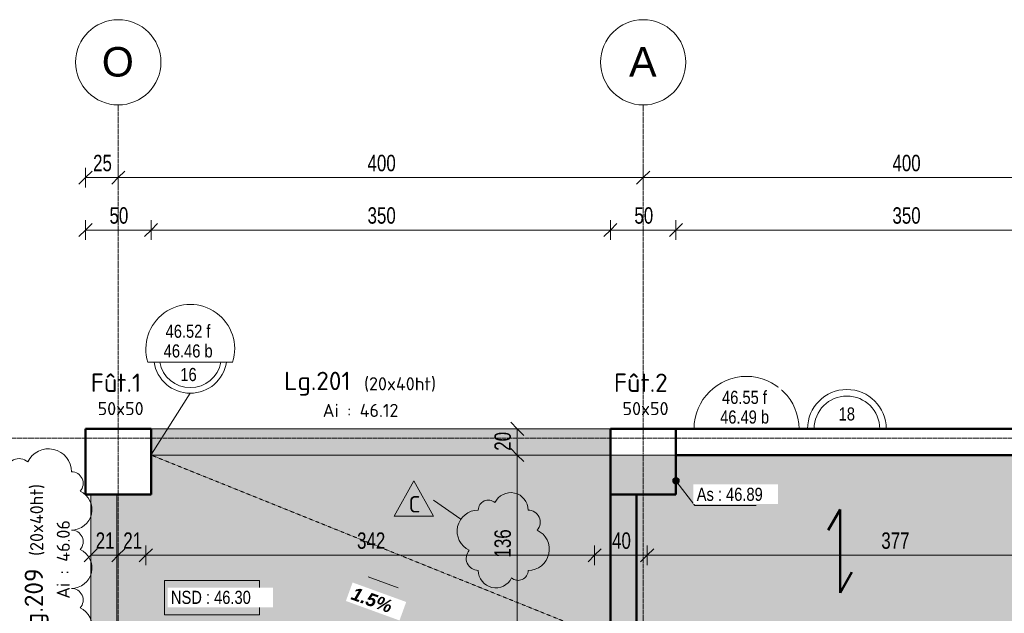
# Model space of a CAD drawing. Header units: millimetres. Extents: x 8507 to 240958, y -8745 to 78383.
# Tile 7 of 71: x 50422 to 57926, y 61993 to 66521. Entities that reach past the tile are written whole.
import ezdxf

# ---------------------------------------------------------------- set-up
doc = ezdxf.new("R2010")
doc.units = ezdxf.units.MM
doc.linetypes.add('Ligne de quadrillage', pattern=[22.225, 12.7, -3.175, 3.175, -3.175])
doc.linetypes.add('tiret perso', pattern=[2.6, 1.3, -1.3])
for name, color, linetype, lineweight in [('A-ANNO-DIMS', 211, 'Continuous', 9), ('A-ANNO-DIMS-50', 211, 'Continuous', 9), ('A-ANNO-NOTE', 131, 'Continuous', 9), ('A-DETL', 90, 'Continuous', 5), ('A-DETL-THIN', 151, 'Continuous', 5), ('A-DETL-WIDE', 214, 'Continuous', 50), ('A-FLOR', 192, 'Continuous', 5), ('A-FLOR-IDEN', 11, 'Continuous', 9), ('A-WALL', 113, 'Continuous', 9), ('G-ANNO-DIMS', 111, 'Continuous', 9), ('G-ANNO-REVC', 71, 'Continuous', 9), ('G-ANNO-REVC-IDEN', 71, 'Continuous', 9), ('G-ANNO-TEXT', 231, 'Continuous', 9), ('S-BEAM', 12, 'Continuous', 5), ('S-BEAM-IDEN', 2, 'Continuous', 9), ('S-COLS', 52, 'Continuous', 5), ('S-COLS-IDEN', 171, 'Continuous', 9), ('S-GRID', 1, 'Continuous', 9), ('S-GRID-IDEN', 1, 'Continuous', 9)]:
    doc.layers.add(name, color=color, linetype=linetype, lineweight=lineweight)
doc.styles.add('Arial', font='arial.ttf', dxfattribs={"height": 225})
doc.styles.add('Arial Narrow_4', font='ARIALN.TTF', dxfattribs={"width": 0.9, "height": 125})
doc.styles.add('Arial_1', font='arial.ttf', dxfattribs={"width": 0.8, "height": 100})
doc.styles.add('Arial_B_I_1', font='arialbi.ttf', dxfattribs={"height": 100})
doc.styles.add('ISOCPEUR', font='isocpeur.ttf', dxfattribs={"height": 100})
doc.styles.add('ISOCPEUR_1', font='isocpeur.ttf', dxfattribs={"height": 125})
doc.styles.add('ISOCPEUR_B', font='txt', dxfattribs={"height": 140})
doc.dimstyles.new('AB6_1_50_-_GB', dxfattribs={"dimscale": 304.8, "dimtxt": 127.928872, "dimasz": 0.328084, "dimexe": 0.246063, "dimexo": 0.0625, "dimgap": 0.04101, "dimtad": 1, "dimdec": 0, "dimlfac": 0.1, "dimdsep": 46, "dimtxsty": 'Arial Narrow_4', "dimblk1": 'OBLIQUE', "dimblk2": 'OBLIQUE', "dimsah": 1, "dimcen": 0.09, "dimazin": 0, "dimtfac": 1, "dimtdec": 4, "dimtix": 1, "dimtmove": 0, "dimatfit": 3, "dimfxl": 0.246063, "dimfxlon": 1, "dimtvp": 1, "dimtolj": 1, "dimtzin": 0, "dimarcsym": 2})
pattern_1 = [(0, (64631.8, -542.27), (0, 101.6), [3.353, -98.247]), (0, (64682.6, -491.47), (0, 101.6), [3.353, -98.247])]

# ---------------------------------------------------------------- blocks, each defined once
blk = doc.blocks.new('Quadrillage - M_Extrémité de la ligne de quadrillage - Cercle-11575-R-1 variante')
at = {"layer": 'S-GRID-IDEN'}
blk.add_circle((0, 0), 6.5, dxfattribs=at)
blk = doc.blocks.new('DIMBLOCK22-R-1 variante')
at = {"layer": 'A-ANNO-DIMS-50'}
for p, q in [((55203.7, 62436.3), (55203.7, 62511.3)), ((58973.7, 62436.3), (58973.7, 62511.3)), ((58973.7, 62436.3), (55203.7, 62436.3)), ((55203.7, 62436.3), (55203.7, 62361.3)), ((58973.7, 62436.3), (58973.7, 62361.3))]:
    blk.add_line(p, q, dxfattribs=at)
at = {"layer": 'A-ANNO-DIMS-50', "lineweight": 18}
for p, q in [((55203.7, 62436.3), (55153.7, 62386.3)), ((55203.7, 62436.3), (55253.7, 62486.3)), ((58973.7, 62436.3), (58923.7, 62386.3)), ((58973.7, 62436.3), (59023.7, 62486.3))]:
    blk.add_line(p, q, dxfattribs=at)
at = {"layer": 'A-ANNO-DIMS-50', "color": 0, "insert": (56988.1, 62610.4), "char_height": 125, "width": 241.237, "attachment_point": 1, "line_spacing_factor": 0.974696, "style": 'Arial Narrow_4'}
blk.add_mtext('377', dxfattribs=at)
blk = doc.blocks.new('_Oblique')
at = {"color": 0, "linetype": 'ByBlock', "lineweight": -2}
blk.add_line((-0.5, -0.5), (0.5, 0.5), dxfattribs=at)
blk = doc.blocks.new('DIMBLOCK23-R-1 variante')
at = {"layer": 'A-ANNO-DIMS-50'}
for p, q in [((54803.7, 62436.3), (54803.7, 62511.3)), ((55203.7, 62436.3), (55203.7, 62511.3)), ((55203.7, 62436.3), (54803.7, 62436.3)), ((54803.7, 62436.3), (54803.7, 62361.3)), ((55203.7, 62436.3), (55203.7, 62361.3))]:
    blk.add_line(p, q, dxfattribs=at)
at = {"layer": 'A-ANNO-DIMS-50', "lineweight": 18}
for p, q in [((54803.7, 62436.3), (54753.7, 62386.3)), ((54803.7, 62436.3), (54853.7, 62486.3)), ((55203.7, 62436.3), (55153.7, 62386.3)), ((55203.7, 62436.3), (55253.7, 62486.3))]:
    blk.add_line(p, q, dxfattribs=at)
at = {"layer": 'A-ANNO-DIMS-50', "color": 0, "insert": (54936.6, 62610.4), "char_height": 125, "width": 160.825, "attachment_point": 1, "line_spacing_factor": 0.974696, "style": 'Arial Narrow_4'}
blk.add_mtext('40', dxfattribs=at)
blk = doc.blocks.new('DIMBLOCK24-R-1 variante')
at = {"layer": 'A-ANNO-DIMS-50'}
for p, q in [((51383.7, 62436.3), (51383.7, 62511.3)), ((54803.7, 62436.3), (54803.7, 62511.3)), ((54803.7, 62436.3), (51383.7, 62436.3)), ((51383.7, 62436.3), (51383.7, 62361.3)), ((54803.7, 62436.3), (54803.7, 62361.3))]:
    blk.add_line(p, q, dxfattribs=at)
at = {"layer": 'A-ANNO-DIMS-50', "lineweight": 18}
for p, q in [((51383.7, 62436.3), (51333.7, 62386.3)), ((51383.7, 62436.3), (51433.7, 62486.3)), ((54803.7, 62436.3), (54753.7, 62386.3)), ((54803.7, 62436.3), (54853.7, 62486.3))]:
    blk.add_line(p, q, dxfattribs=at)
at = {"layer": 'A-ANNO-DIMS-50', "color": 0, "insert": (52993.1, 62610.4), "char_height": 125, "width": 241.237, "attachment_point": 1, "line_spacing_factor": 0.974696, "style": 'Arial Narrow_4'}
blk.add_mtext('342', dxfattribs=at)
blk = doc.blocks.new('DIMBLOCK25-R-1 variante')
at = {"layer": 'A-ANNO-DIMS-50'}
for p, q in [((51173.7, 62436.3), (51173.7, 62511.3)), ((51383.7, 62436.3), (51383.7, 62511.3)), ((51383.7, 62436.3), (51173.7, 62436.3)), ((51173.7, 62436.3), (51173.7, 62361.3)), ((51383.7, 62436.3), (51383.7, 62361.3))]:
    blk.add_line(p, q, dxfattribs=at)
at = {"layer": 'A-ANNO-DIMS-50', "lineweight": 18}
for p, q in [((51173.7, 62436.3), (51123.7, 62386.3)), ((51173.7, 62436.3), (51223.7, 62486.3)), ((51383.7, 62436.3), (51333.7, 62386.3)), ((51383.7, 62436.3), (51433.7, 62486.3))]:
    blk.add_line(p, q, dxfattribs=at)
at = {"layer": 'A-ANNO-DIMS-50', "color": 0, "insert": (51211.6, 62610.4), "char_height": 125, "width": 160.825, "attachment_point": 1, "line_spacing_factor": 0.974696, "style": 'Arial Narrow_4'}
blk.add_mtext('21', dxfattribs=at)
blk = doc.blocks.new('DIMBLOCK26-R-1 variante')
at = {"layer": 'A-ANNO-DIMS-50'}
for p, q in [((50963.7, 62436.3), (50963.7, 62511.3)), ((51173.7, 62436.3), (51173.7, 62511.3)), ((51173.7, 62436.3), (50963.7, 62436.3)), ((50963.7, 62436.3), (50963.7, 62361.3)), ((51173.7, 62436.3), (51173.7, 62361.3))]:
    blk.add_line(p, q, dxfattribs=at)
at = {"layer": 'A-ANNO-DIMS-50', "lineweight": 18}
for p, q in [((50963.7, 62436.3), (50913.7, 62386.3)), ((50963.7, 62436.3), (51013.7, 62486.3)), ((51173.7, 62436.3), (51123.7, 62386.3)), ((51173.7, 62436.3), (51223.7, 62486.3))]:
    blk.add_line(p, q, dxfattribs=at)
at = {"layer": 'A-ANNO-DIMS-50', "color": 0, "insert": (51001.6, 62610.4), "char_height": 125, "width": 160.825, "attachment_point": 1, "line_spacing_factor": 0.974696, "style": 'Arial Narrow_4'}
blk.add_mtext('21', dxfattribs=at)
blk = doc.blocks.new('DIMBLOCK138-R-1 variante')
at = {"layer": 'A-ANNO-DIMS-50'}
for p, q in [((54214.1, 63200.2), (54139.1, 63200.2)), ((54214.1, 61838.6), (54214.1, 63200.2)), ((54214.1, 63200.2), (54289.1, 63200.2)), ((54214.1, 61838.6), (54139.1, 61838.6)), ((54214.1, 61838.6), (54289.1, 61838.6))]:
    blk.add_line(p, q, dxfattribs=at)
at = {"layer": 'A-ANNO-DIMS-50', "lineweight": 18}
for p, q in [((54214.1, 63200.2), (54164.1, 63250.2)), ((54214.1, 63200.2), (54264.1, 63150.2)), ((54214.1, 61838.6), (54164.1, 61888.6)), ((54214.1, 61838.6), (54264.1, 61788.6))]:
    blk.add_line(p, q, dxfattribs=at)
at = {"layer": 'A-ANNO-DIMS-50', "color": 0, "insert": (54040, 62418.9), "char_height": 125, "width": 241.237, "attachment_point": 1, "rotation": 90, "line_spacing_factor": 0.974696, "style": 'Arial Narrow_4'}
blk.add_mtext('136', dxfattribs=at)
blk = doc.blocks.new('DIMBLOCK139-R-1 variante')
at = {"layer": 'A-ANNO-DIMS-50', "lineweight": 18}
for p, q in [((54214.1, 63400.2), (54164.1, 63450.2)), ((54214.1, 63400.2), (54264.1, 63350.2)), ((54214.1, 63200.2), (54164.1, 63250.2)), ((54214.1, 63200.2), (54264.1, 63150.2))]:
    blk.add_line(p, q, dxfattribs=at)
at = {"layer": 'A-ANNO-DIMS-50'}
for p, q in [((54214.1, 63400.2), (54139.1, 63400.2)), ((54214.1, 63200.2), (54214.1, 63400.2)), ((54214.1, 63400.2), (54289.1, 63400.2)), ((54214.1, 63200.2), (54139.1, 63200.2)), ((54214.1, 63200.2), (54289.1, 63200.2))]:
    blk.add_line(p, q, dxfattribs=at)
at = {"layer": 'A-ANNO-DIMS-50', "color": 0, "insert": (54040, 63233.2), "char_height": 125, "width": 160.825, "attachment_point": 1, "rotation": 90, "line_spacing_factor": 0.974696, "style": 'Arial Narrow_4'}
blk.add_mtext('20', dxfattribs=at)
blk = doc.blocks.new('DIMBLOCK173-R-1 variante')
at = {"layer": 'A-ANNO-DIMS-50'}
for p, q in [((50923.7, 65315.9), (50923.7, 65390.9)), ((51173.7, 65315.9), (51173.7, 65390.9)), ((50923.7, 65315.9), (51173.7, 65315.9)), ((50923.7, 65315.9), (50923.7, 65240.9)), ((51173.7, 65315.9), (51173.7, 65240.9))]:
    blk.add_line(p, q, dxfattribs=at)
at = {"layer": 'A-ANNO-DIMS-50', "lineweight": 18}
for p, q in [((50923.7, 65315.9), (50973.7, 65365.9)), ((51173.7, 65315.9), (51223.7, 65365.9)), ((50923.7, 65315.9), (50873.7, 65265.9)), ((51173.7, 65315.9), (51123.7, 65265.9))]:
    blk.add_line(p, q, dxfattribs=at)
at = {"layer": 'A-ANNO-DIMS-50', "color": 0, "insert": (50981.6, 65490), "char_height": 125, "width": 160.825, "attachment_point": 1, "line_spacing_factor": 0.974696, "style": 'Arial Narrow_4'}
blk.add_mtext('25', dxfattribs=at)
blk = doc.blocks.new('DIMBLOCK174-R-1 variante')
at = {"layer": 'A-ANNO-DIMS-50'}
for p, q in [((51173.7, 65315.9), (51173.7, 65390.9)), ((55173.7, 65315.9), (55173.7, 65390.9)), ((51173.7, 65315.9), (55173.7, 65315.9)), ((51173.7, 65315.9), (51173.7, 65240.9)), ((55173.7, 65315.9), (55173.7, 65240.9))]:
    blk.add_line(p, q, dxfattribs=at)
at = {"layer": 'A-ANNO-DIMS-50', "lineweight": 18}
for p, q in [((51173.7, 65315.9), (51223.7, 65365.9)), ((55173.7, 65315.9), (55223.7, 65365.9)), ((51173.7, 65315.9), (51123.7, 65265.9)), ((55173.7, 65315.9), (55123.7, 65265.9))]:
    blk.add_line(p, q, dxfattribs=at)
at = {"layer": 'A-ANNO-DIMS-50', "color": 0, "insert": (53073.1, 65490), "char_height": 125, "width": 241.237, "attachment_point": 1, "line_spacing_factor": 0.974696, "style": 'Arial Narrow_4'}
blk.add_mtext('400', dxfattribs=at)
blk = doc.blocks.new('DIMBLOCK175-R-1 variante')
at = {"layer": 'A-ANNO-DIMS-50'}
for p, q in [((55173.7, 65315.9), (55173.7, 65390.9)), ((59173.7, 65315.9), (59173.7, 65390.9)), ((55173.7, 65315.9), (59173.7, 65315.9)), ((55173.7, 65315.9), (55173.7, 65240.9)), ((59173.7, 65315.9), (59173.7, 65240.9))]:
    blk.add_line(p, q, dxfattribs=at)
at = {"layer": 'A-ANNO-DIMS-50', "lineweight": 18}
for p, q in [((55173.7, 65315.9), (55223.7, 65365.9)), ((59173.7, 65315.9), (59223.7, 65365.9)), ((55173.7, 65315.9), (55123.7, 65265.9)), ((59173.7, 65315.9), (59123.7, 65265.9))]:
    blk.add_line(p, q, dxfattribs=at)
at = {"layer": 'A-ANNO-DIMS-50', "color": 0, "insert": (57073.1, 65490), "char_height": 125, "width": 241.237, "attachment_point": 1, "line_spacing_factor": 0.974696, "style": 'Arial Narrow_4'}
blk.add_mtext('400', dxfattribs=at)
blk = doc.blocks.new('DIMBLOCK187-R-1 variante')
at = {"layer": 'A-ANNO-DIMS-50'}
for p, q in [((50923.7, 64915.9), (50923.7, 64990.9)), ((51423.7, 64915.9), (51423.7, 64990.9)), ((50923.7, 64915.9), (51423.7, 64915.9)), ((50923.7, 64915.9), (50923.7, 64840.9)), ((51423.7, 64915.9), (51423.7, 64840.9))]:
    blk.add_line(p, q, dxfattribs=at)
at = {"layer": 'A-ANNO-DIMS-50', "lineweight": 18}
for p, q in [((50923.7, 64915.9), (50873.7, 64865.9)), ((50923.7, 64915.9), (50973.7, 64965.9)), ((51423.7, 64915.9), (51373.7, 64865.9)), ((51423.7, 64915.9), (51473.7, 64965.9))]:
    blk.add_line(p, q, dxfattribs=at)
at = {"layer": 'A-ANNO-DIMS-50', "color": 0, "insert": (51106.6, 65090), "char_height": 125, "width": 160.825, "attachment_point": 1, "line_spacing_factor": 0.974696, "style": 'Arial Narrow_4'}
blk.add_mtext('50', dxfattribs=at)
blk = doc.blocks.new('DIMBLOCK188-R-1 variante')
at = {"layer": 'A-ANNO-DIMS-50'}
for p, q in [((51423.7, 64915.9), (51423.7, 64990.9)), ((54923.7, 64915.9), (54923.7, 64990.9)), ((51423.7, 64915.9), (54923.7, 64915.9)), ((51423.7, 64915.9), (51423.7, 64840.9)), ((54923.7, 64915.9), (54923.7, 64840.9))]:
    blk.add_line(p, q, dxfattribs=at)
at = {"layer": 'A-ANNO-DIMS-50', "lineweight": 18}
for p, q in [((51423.7, 64915.9), (51373.7, 64865.9)), ((51423.7, 64915.9), (51473.7, 64965.9)), ((54923.7, 64915.9), (54873.7, 64865.9)), ((54923.7, 64915.9), (54973.7, 64965.9))]:
    blk.add_line(p, q, dxfattribs=at)
at = {"layer": 'A-ANNO-DIMS-50', "color": 0, "insert": (53073.1, 65090), "char_height": 125, "width": 241.237, "attachment_point": 1, "line_spacing_factor": 0.974696, "style": 'Arial Narrow_4'}
blk.add_mtext('350', dxfattribs=at)
blk = doc.blocks.new('DIMBLOCK189-R-1 variante')
at = {"layer": 'A-ANNO-DIMS-50'}
for p, q in [((54923.7, 64915.9), (54923.7, 64990.9)), ((55423.7, 64915.9), (55423.7, 64990.9)), ((54923.7, 64915.9), (55423.7, 64915.9)), ((54923.7, 64915.9), (54923.7, 64840.9)), ((55423.7, 64915.9), (55423.7, 64840.9))]:
    blk.add_line(p, q, dxfattribs=at)
at = {"layer": 'A-ANNO-DIMS-50', "lineweight": 18}
for p, q in [((54923.7, 64915.9), (54873.7, 64865.9)), ((54923.7, 64915.9), (54973.7, 64965.9)), ((55423.7, 64915.9), (55373.7, 64865.9)), ((55423.7, 64915.9), (55473.7, 64965.9))]:
    blk.add_line(p, q, dxfattribs=at)
at = {"layer": 'A-ANNO-DIMS-50', "color": 0, "insert": (55106.6, 65090), "char_height": 125, "width": 160.825, "attachment_point": 1, "line_spacing_factor": 0.974696, "style": 'Arial Narrow_4'}
blk.add_mtext('50', dxfattribs=at)
blk = doc.blocks.new('DIMBLOCK190-R-1 variante')
at = {"layer": 'A-ANNO-DIMS-50'}
for p, q in [((55423.7, 64915.9), (55423.7, 64990.9)), ((58923.7, 64915.9), (58923.7, 64990.9)), ((55423.7, 64915.9), (58923.7, 64915.9)), ((55423.7, 64915.9), (55423.7, 64840.9)), ((58923.7, 64915.9), (58923.7, 64840.9))]:
    blk.add_line(p, q, dxfattribs=at)
at = {"layer": 'A-ANNO-DIMS-50', "lineweight": 18}
for p, q in [((55423.7, 64915.9), (55373.7, 64865.9)), ((55423.7, 64915.9), (55473.7, 64965.9)), ((58923.7, 64915.9), (58873.7, 64865.9)), ((58923.7, 64915.9), (58973.7, 64965.9))]:
    blk.add_line(p, q, dxfattribs=at)
at = {"layer": 'A-ANNO-DIMS-50', "color": 0, "insert": (57073.1, 65090), "char_height": 125, "width": 241.237, "attachment_point": 1, "line_spacing_factor": 0.974696, "style": 'Arial Narrow_4'}
blk.add_mtext('350', dxfattribs=at)
blk = doc.blocks.new('niveau aménag dalle2 - niveau aménag dalle 2-3181993-R-1 variante')
at = {"layer": 'A-ANNO-NOTE'}
blk.add_hatch(color=256, dxfattribs=at).paths.add_polyline_path([(-4.47, -4.15), (-8.21, -3.15), (-4.47, -2.15), (-6.36, -3.15)])
blk.add_line((-6.36, -3.15), (-1.51, -3.15), dxfattribs=at)
blk = doc.blocks.new('G_Dalle Niveau_Ep_videi - G_Dalle Niveau_Ep-1916617-R-1 variante')
at = {"layer": 'A-FLOR-IDEN'}
blk.add_line((-6.46, 0), (6.46, 0), dxfattribs=at)
for centre, radius, start, end in [((0, 2.03), 6.77, 342.5424, 197.4576), ((0, 0.85), 5.59, 188.7147, 351.2853), ((0, 0.85), 4.74, 190.2866, 349.7134)]:
    blk.add_arc(centre, radius, start, end, dxfattribs=at)
blk = doc.blocks.new('G_Dalle Epaisseur manuelle commentaire - G_Dalle Epaisseur manuelle commentaire-1862508-R-1 variante')
at = {"layer": 'A-FLOR-IDEN'}
blk.add_line((-6, 0), (6, 0), dxfattribs=at)
for radius in [6, 5]:
    blk.add_arc((0, 0), radius, 360, 180, dxfattribs=at)
blk = doc.blocks.new('Family - ___-3289158-R-1 variante')
at = {"layer": 'G-ANNO-REVC'}
for centre, radius, start, end in [((-10623.5, 63215.5), 133, 357.88638, 152.67761), ((-10794.4, 63221.8), 76, 46.07606, 177.88638), ((-10876.3, 63063.7), 161, 87.88638, 242.67761), ((-10494, 63118.7), 92, 316.07606, 87.88638), ((-10501.7, 62911.8), 161, 267.88638, 62.67761), ((-10883.9, 62856.9), 92, 136.07606, 267.88638), ((-10754.4, 62760), 133, 177.88638, 332.67761), ((-10583.5, 62753.7), 76, 226.07606, 357.88638)]:
    blk.add_arc(centre, radius, start, end, dxfattribs=at)
blk = doc.blocks.new('M_Etiquette de révision - M_Etiquette de révision-2978296-R-1 variante')
at = {"layer": 'G-ANNO-REVC-IDEN'}
for p, q in [((-3.1, -1.98), (-0.1, 3.43)), ((-0.1, 3.43), (2.9, -1.98)), ((2.9, -1.98), (-3.1, -1.98))]:
    blk.add_line(p, q, dxfattribs=at)
blk = doc.blocks.new('Family - ___-3289205-R-1 variante')
at = {"layer": 'G-ANNO-REVC'}
for centre, radius, start, end in [((-14132.5, 63637.5), 175, 357.88638, 152.67761), ((-14357.4, 63645.8), 100, 46.07606, 177.88638), ((-14463, 63493.9), 155.7, 87.88638, 242.67761), ((-13960.9, 63542.1), 89, 316.07606, 87.88638), ((-13968.3, 63342.1), 155.7, 267.88638, 62.67761), ((-14470.4, 63293.9), 89, 136.07606, 267.88638), ((-14479.4, 63049.4), 155.7, 87.88638, 242.67761), ((-13977.3, 63097.6), 89, 316.07606, 87.88638), ((-13984.7, 62897.6), 155.7, 267.88638, 62.67761), ((-14486.8, 62849.4), 89, 136.07606, 267.88638), ((-14495.8, 62604.9), 155.7, 87.88638, 242.67761), ((-13993.7, 62653.1), 89, 316.07606, 87.88638), ((-14001.1, 62453.1), 155.7, 267.88638, 62.67761), ((-14503.2, 62404.9), 89, 136.07606, 267.88638), ((-14331.6, 62309.5), 175, 177.88638, 332.67761), ((-14106.8, 62301.2), 100, 226.07606, 357.88638)]:
    blk.add_arc(centre, radius, start, end, dxfattribs=at)

msp = doc.modelspace()

# ---------------------------------------------------------------- hatches: boundary and pattern name
at = {"layer": 'A-FLOR'}
h = msp.add_hatch(dxfattribs=at)
h.set_pattern_fill('FP_25', color=8, style=0, pattern_type=2)
h.set_pattern_definition(pattern_1)
h.paths.add_polyline_path([(54647.02, 53585.4), (54803.65, 53585.4), (54803.65, 57030.89), (52148.65, 57030.89), (52148.65, 53835.4), (52198.65, 53835.4), (52198.65, 53585.4), (54097.51, 53585.4)])
h.paths.add_polyline_path([(51930.76, 57230.89), (54803.65, 57230.89), (54803.65, 61638.56), (51373.65, 61638.56), (51373.65, 61838.56), (54803.65, 61838.56), (54803.65, 61888.56), (54923.65, 61888.56), (54923.65, 63200.23), (51423.65, 63200.23), (51423.65, 62900.23), (51163.65, 62900.23), (51163.65, 57330.89), (51383.65, 57330.89), (51383.65, 57230.89)])
h = msp.add_hatch(dxfattribs=at)
h.set_pattern_fill('FP_18', color=8, style=0, pattern_type=2)
h.set_pattern_definition(pattern_1)
h.paths.add_polyline_path([(62973.65, 61838.56), (62973.65, 63200.23), (59423.65, 63200.23), (59423.65, 62900.23), (58923.65, 62900.23), (58923.65, 63200.23), (54923.65, 63200.23), (54923.65, 61888.56), (55203.65, 61888.56), (55203.65, 61838.56), (61240.5, 61838.56)])
at = {"layer": 'G-ANNO-DIMS'}
h = msp.add_hatch(color=256, dxfattribs=at)
edge = h.paths.add_edge_path()
edge.add_arc((55423.65, 63004.74), 25, 0, 360)
at = {"layer": 'S-BEAM'}
for points in [[(54923.65, 63200.23), (54923.65, 63400.23), (51423.65, 63400.23), (51423.65, 63200.23), (54097.51, 63200.23)], [(50963.65, 61888.56), (51163.65, 61888.56), (51163.65, 62900.23), (50963.65, 62900.23)]]:
    msp.add_hatch(color=254, dxfattribs=at).paths.add_polyline_path(points)

# ---------------------------------------------------------------- linework, layer by layer
at = {"layer": 'A-DETL', "linetype": 'tiret perso'}
msp.add_line((54803.65, 61838.56), (51423.65, 63200.23), dxfattribs=at)
at = {"layer": 'A-DETL-THIN'}
msp.add_line((56361.11, 63400.23), (55561.11, 63400.23), dxfattribs=at)
msp.add_arc((55961.11, 63400.23), 400, 0, 180, dxfattribs=at)
at = {"layer": 'A-DETL-WIDE'}
for p, q in [((56673.65, 62784.33), (56582.4, 62626.29)), ((56673.65, 62149.73), (56673.65, 62784.33)), ((56764.9, 62307.78), (56673.65, 62149.73))]:
    msp.add_line(p, q, dxfattribs=at)
at = {"layer": 'A-FLOR'}
for p, q in [((51423.65, 62900.23), (51423.65, 63200.23)), ((51423.65, 63200.23), (54923.65, 63200.23)), ((54923.65, 63200.23), (54923.65, 63200.23)), ((54923.65, 62900.23), (54923.65, 63200.23)), ((54923.65, 63200.23), (58923.65, 63200.23)), ((51163.65, 57030.89), (51163.65, 62900.23)), ((51163.65, 62900.23), (51423.65, 62900.23))]:
    msp.add_line(p, q, dxfattribs=at)
at = {"layer": 'A-FLOR-IDEN'}
msp.add_line((51426.71, 63206.11), (51722.32, 63671.74), dxfattribs=at)
at = {"layer": 'A-FLOR-IDEN', "flags": 128}
msp.add_lwpolyline([(51524.83, 62243.99), (52249.23, 62243.99), (52249.23, 61981.99), (51524.83, 61981.99)], close=True, dxfattribs=at)
at = {"layer": 'A-WALL', "lineweight": 50}
for p, q in [((55423.65, 63400.23), (58923.65, 63400.23)), ((55423.65, 63200.23), (55423.65, 63400.23)), ((58923.65, 63200.23), (55423.65, 63200.23)), ((54923.65, 61888.56), (54923.65, 62900.23)), ((55123.65, 62900.23), (54923.65, 62900.23)), ((55123.65, 62900.23), (55123.65, 61888.56))]:
    msp.add_line(p, q, dxfattribs=at)
at = {"layer": 'G-ANNO-DIMS'}
for p, q in [((55423.65, 63004.74), (55568.04, 62815.47)), ((55568.04, 62815.47), (56035.36, 62815.47))]:
    msp.add_line(p, q, dxfattribs=at)
msp.add_circle((55423.65, 63004.74), 25, dxfattribs=at)
at = {"layer": 'G-ANNO-REVC-IDEN'}
msp.add_line((53784.97, 62711.84), (53576.81, 62857.18), dxfattribs=at)
at = {"layer": 'S-BEAM', "color": 250, "lineweight": 9}
for p, q in [((54923.65, 63400.23), (51423.65, 63400.23)), ((51423.65, 63400.23), (51423.65, 63200.23)), ((51423.65, 63200.23), (51423.65, 63400.23)), ((51423.65, 63400.23), (54923.65, 63400.23)), ((54923.65, 63200.23), (54923.65, 63400.23)), ((54923.65, 63400.23), (54923.65, 63200.23)), ((51423.65, 63200.23), (54923.65, 63200.23)), ((51423.65, 63200.23), (54923.65, 63200.23)), ((51163.65, 62900.23), (50963.65, 62900.23)), ((50963.65, 62900.23), (50963.65, 61888.56)), ((50963.65, 62900.23), (51163.65, 62900.23)), ((50963.65, 61888.56), (50963.65, 62900.23)), ((51163.65, 61888.56), (51163.65, 62900.23)), ((51163.65, 61888.56), (51163.65, 62900.23))]:
    msp.add_line(p, q, dxfattribs=at)
at = {"layer": 'S-COLS', "lineweight": 50}
for p, q in [((50923.65, 62900.23), (50923.65, 63400.23)), ((50923.65, 63400.23), (51423.65, 63400.23)), ((51423.65, 62900.23), (51423.65, 63400.23)), ((54923.65, 62900.23), (54923.65, 63400.23)), ((54923.65, 63400.23), (55423.65, 63400.23)), ((55423.65, 62900.23), (55423.65, 63400.23)), ((51423.65, 62900.23), (50923.65, 62900.23)), ((55423.65, 62900.23), (54923.65, 62900.23))]:
    msp.add_line(p, q, dxfattribs=at)
at = {"layer": 'S-COLS'}
for p, q in [((50923.65, 63400.23), (51423.65, 63400.23)), ((50923.65, 62900.23), (50923.65, 63400.23)), ((51423.65, 63400.23), (51423.65, 62900.23)), ((54923.65, 63400.23), (55423.65, 63400.23)), ((54923.65, 62900.23), (54923.65, 63400.23)), ((55423.65, 63400.23), (55423.65, 62900.23)), ((51423.65, 62900.23), (50923.65, 62900.23)), ((55423.65, 62900.23), (54923.65, 62900.23))]:
    msp.add_line(p, q, dxfattribs=at)
at = {"layer": 'S-GRID', "linetype": 'Ligne de quadrillage'}
for p, q in [((51173.65, 47292.72), (51173.65, 65870.79)), ((55173.65, 47292.72), (55173.65, 65870.79)), ((48070.04, 63330.23), (102467.67, 63330.23))]:
    msp.add_line(p, q, dxfattribs=at)

# ---------------------------------------------------------------- block references
at = {"layer": 'A-ANNO-NOTE', "xscale": 50, "yscale": 50, "zscale": 50, "rotation": 339.9999999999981}
msp.add_blockref('niveau aménag dalle2 - niveau aménag dalle 2-3181993-R-1 variante', (53431.43, 62309.65), dxfattribs=at)
at = {"layer": 'A-FLOR-IDEN', "xscale": 49.99999999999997, "yscale": 49.99999999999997, "zscale": 49.99999999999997}
msp.add_blockref('G_Dalle Epaisseur manuelle commentaire - G_Dalle Epaisseur manuelle commentaire-1862508-R-1 variante', (56726.15, 63400.23), dxfattribs=at)
at = {"layer": 'G-ANNO-REVC', "rotation": 2.113623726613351}
for name in ['Family - ___-3289205-R-1 variante', 'Family - ___-3289158-R-1 variante']:
    msp.add_blockref(name, (67111.75, 0), dxfattribs=at)
at = {"layer": 'G-ANNO-REVC-IDEN', "xscale": 49.99999999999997, "yscale": 49.99999999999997, "zscale": 49.99999999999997}
msp.add_blockref('M_Etiquette de révision - M_Etiquette de révision-2978296-R-1 variante', (53431.61, 62833.18), dxfattribs=at)
at = {"layer": 'S-GRID-IDEN', "xscale": 49.99999999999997, "yscale": 49.99999999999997, "zscale": 49.99999999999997}
for p in [(51173.65, 66195.79), (55173.65, 66195.79)]:
    msp.add_blockref('Quadrillage - M_Extrémité de la ligne de quadrillage - Cercle-11575-R-1 variante', p, dxfattribs=at)

# ---------------------------------------------------------------- texts
at = {"layer": 'G-ANNO-REVC-IDEN', "insert": (53386.48, 62887.17), "char_height": 125, "width": 108.2278, "attachment_point": 1, "style": 'ISOCPEUR_1'}
msp.add_mtext('C', dxfattribs=at)
at = {"layer": 'G-ANNO-TEXT', "color": 7, "char_height": 100, "attachment_point": 1, "style": 'Arial_1', "bg_fill": 3, "box_fill_scale": 1.25, "bg_fill_color": 256, "bg_fill_true_color": 13158600, "bg_fill_transparency": 0}
for s, insert, width in [('46.52 f', (51534.27, 64194.55), 426.4977), ('46.46 b', (51519.87, 64044.55), 461.772), ('16', (51646.87, 63864.55), 153.924)]:
    msp.add_mtext(s, dxfattribs=dict(at, insert=insert, width=width))
at = {"layer": 'S-BEAM-IDEN', "attachment_point": 1}
for s, insert, char_height, width, style in [('Lg.201', (52437.43, 63835.76), 140, 645.3584, 'ISOCPEUR_B'), ('(20x40ht)', (53046.95, 63793.88), 100, 713.5019, 'ISOCPEUR'), ('Ai : 46.12', (52731.31, 63590.88), 100, 709.4934, 'ISOCPEUR')]:
    msp.add_mtext(s, dxfattribs=dict(at, insert=insert, char_height=char_height, width=width, style=style))
at = {"layer": 'S-BEAM-IDEN', "attachment_point": 1, "rotation": 90}
for s, insert, char_height, width, style in [('(20x40ht)', (50501.51, 62431.36), 100, 713.5019, 'ISOCPEUR'), ('Ai : 46.06', (50704.52, 62104.22), 100, 737.5525, 'ISOCPEUR'), ('Lg.209', (50459.64, 61795.34), 140, 677.4259, 'ISOCPEUR_B')]:
    msp.add_mtext(s, dxfattribs=dict(at, insert=insert, char_height=char_height, width=width, style=style))
at = {"layer": 'S-COLS-IDEN', "attachment_point": 1}
for s, insert, char_height, width, style in [('Fût.1', (50963.65, 63821.85), 140, 505.0631, 'ISOCPEUR_B'), ('Fût.2', (54950.4, 63821.85), 140, 537.1306, 'ISOCPEUR_B'), ('50x50', (51016.13, 63604.78), 100, 440.9281, 'ISOCPEUR'), ('50x50', (55016.13, 63604.78), 100, 440.9281, 'ISOCPEUR')]:
    msp.add_mtext(s, dxfattribs=dict(at, insert=insert, char_height=char_height, width=width, style=style))

# ---------------------------------------------------------------- dimensions: what is measured, and where the dimension line sits
at = {"layer": 'A-ANNO-DIMS'}
for base, p1, p2, override, picture, middle in [((51173.65, 65315.9), (50923.65, 65240.9), (51173.65, 65390.9), {"dimpost": '<>', "dimfxl": 291.547595}, 'DIMBLOCK173-R-1 variante', (51048.65, 65392.22)), ((55173.65, 65315.9), (51173.65, 65390.9), (55173.65, 65390.9), {"dimpost": '<>', "dimfxl": 4000}, 'DIMBLOCK174-R-1 variante', (53173.65, 65392.22)), ((59173.65, 65315.9), (55173.65, 65390.9), (59173.65, 65390.9), {"dimpost": '<>', "dimfxl": 4000}, 'DIMBLOCK175-R-1 variante', (57173.65, 65392.22)), ((51423.65, 64915.9), (50923.65, 64840.9), (51423.65, 64840.9), {"dimpost": '<>', "dimfxl": 500}, 'DIMBLOCK187-R-1 variante', (51173.65, 64992.22)), ((54923.65, 64915.9), (51423.65, 64840.9), (54923.65, 64840.9), {"dimpost": '<>', "dimfxl": 3500}, 'DIMBLOCK188-R-1 variante', (53173.65, 64992.22)), ((55423.65, 64915.9), (54923.65, 64840.9), (55423.65, 64840.9), {"dimpost": '<>', "dimfxl": 500}, 'DIMBLOCK189-R-1 variante', (55173.65, 64992.22)), ((51173.65, 62436.31), (51383.65, 62361.31), (51173.65, 62361.31), {"dimpost": '<>', "dimfxl": 210}, 'DIMBLOCK25-R-1 variante', (51278.65, 62511.57)), ((51383.65, 62436.31), (54803.65, 62361.31), (51383.65, 62361.31), {"dimpost": '<>', "dimfxl": 3420}, 'DIMBLOCK24-R-1 variante', (53093.65, 62512.63)), ((55203.65, 62436.31), (58973.65, 62361.31), (55203.65, 62361.31), {"dimpost": '<>', "dimfxl": 3770}, 'DIMBLOCK22-R-1 variante', (57088.65, 62512.63))]:
    dim = msp.add_linear_dim(base=base, p1=p1, p2=p2, dimstyle='AB6_1_50_-_GB', override=override, dxfattribs=at)
    dim.commit()
    dim.dimension.update_dxf_attribs({"geometry": picture, "text_midpoint": middle})
for base, p1, p2, angle, override, picture, middle in [((58923.65, 64915.9), (55423.65, 64840.9), (58923.65, 64840.9), 0, {"dimpost": '<>', "dimfxl": 3500}, 'DIMBLOCK190-R-1 variante', (57173.65, 64992.22)), ((54214.1, 63400.23), (54139.1, 63200.23), (54139.1, 63400.23), 90, {"dimpost": '<>', "dimfxl": 200}, 'DIMBLOCK139-R-1 variante', (54137.77, 63300.23)), ((54214.1, 63200.23), (54139.1, 61838.56), (54139.1, 63200.23), 90, {"dimpost": '<>', "dimfxl": 1361.669216}, 'DIMBLOCK138-R-1 variante', (54137.77, 62519.39)), ((50963.65, 62436.31), (51173.65, 62361.31), (50963.65, 62361.31), 0, {"dimpost": '<>', "dimfxl": 210}, 'DIMBLOCK26-R-1 variante', (51068.65, 62511.57)), ((54803.65, 62436.31), (55203.65, 62361.31), (54803.65, 62361.31), 0, {"dimpost": '<>', "dimfxl": 400}, 'DIMBLOCK23-R-1 variante', (55003.65, 62512.63))]:
    dim = msp.add_linear_dim(base=base, p1=p1, p2=p2, angle=angle, dimstyle='AB6_1_50_-_GB', override=override, dxfattribs=at)
    dim.commit()
    dim.dimension.update_dxf_attribs({"geometry": picture, "text_midpoint": middle})

# ---------------------------------------------------------------- next in the draw order: block references
at = {"layer": 'A-FLOR-IDEN', "xscale": 49.99999999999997, "yscale": 49.99999999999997, "zscale": 49.99999999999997}
msp.add_blockref('G_Dalle Niveau_Ep_videi - G_Dalle Niveau_Ep-1916617-R-1 variante', (51722.32, 63908.8), dxfattribs=at)

# ---------------------------------------------------------------- next in the draw order: texts
at = {"layer": 'A-ANNO-NOTE', "insert": (52974.27, 62196.43), "char_height": 100, "width": 384.81, "attachment_point": 1, "rotation": 340, "style": 'Arial_B_I_1', "bg_fill": 3, "box_fill_scale": 1.25, "bg_fill_color": 256, "bg_fill_true_color": 13158600, "bg_fill_transparency": 0}
msp.add_mtext('1.5%', dxfattribs=at)
at = {"layer": 'A-FLOR-IDEN', "char_height": 100, "attachment_point": 1, "style": 'Arial_1', "bg_fill": 3, "box_fill_scale": 1.25, "bg_fill_color": 256, "bg_fill_true_color": 13158600, "bg_fill_transparency": 0}
for s, insert, width in [('18', (56663.29, 63563.8), 153.924), ('NSD : 46.30', (51574.83, 62165.01), 753.5862)]:
    msp.add_mtext(s, dxfattribs=dict(at, insert=insert, width=width))
at = {"layer": 'G-ANNO-DIMS', "insert": (55581.56, 62950.96), "char_height": 100, "width": 594.9905, "attachment_point": 1, "line_spacing_factor": 0.941778, "style": 'Arial_1', "bg_fill": 3, "box_fill_scale": 1.25, "bg_fill_color": 256, "bg_fill_true_color": 13158600, "bg_fill_transparency": 0}
msp.add_mtext('As : 46.89', dxfattribs=at)
at = {"layer": 'G-ANNO-TEXT', "color": 7, "char_height": 100, "attachment_point": 1, "style": 'Arial_1', "bg_fill": 3, "box_fill_scale": 1.25, "bg_fill_color": 256, "bg_fill_true_color": 13158600, "bg_fill_transparency": 0}
for s, insert, width in [('46.55 f', (55774.69, 63690.56), 426.4977), ('46.49 b', (55760.29, 63540.56), 461.772)]:
    msp.add_mtext(s, dxfattribs=dict(at, insert=insert, width=width))
at = {"layer": 'S-GRID-IDEN', "char_height": 225, "attachment_point": 1, "style": 'Arial', "bg_fill": 3, "box_fill_scale": 1.25, "bg_fill_color": 256, "bg_fill_true_color": 13158600, "bg_fill_transparency": 0}
for s, insert, width in [('O', (51047.84, 66312.07), 300.6328), ('A', (55066.09, 66312.07), 256.54)]:
    msp.add_mtext(s, dxfattribs=dict(at, insert=insert, width=width))

doc.saveas('drawing.dxf')
